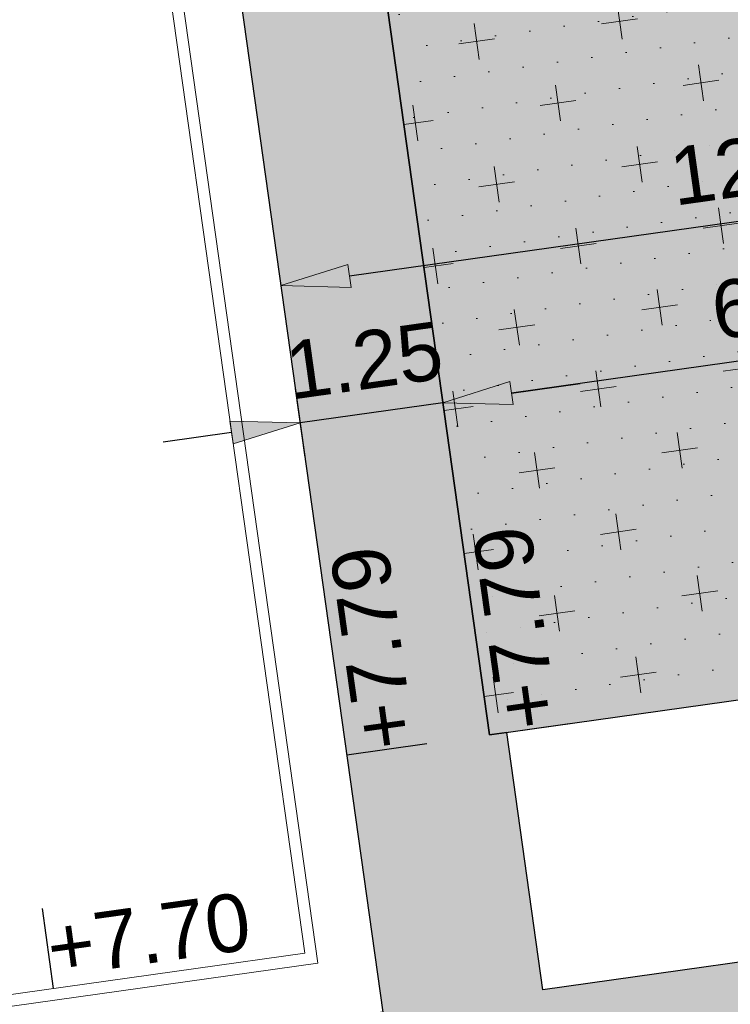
# Model space of a CAD drawing. Extents: x 98477 to 100410, y 398052 to 398969.
# Tile 5 of 256: x 98577 to 98583, y 398071 to 398079. Entities that reach past the tile are written whole.
import ezdxf
from ezdxf.enums import TextEntityAlignment as Align

# ---------------------------------------------------------------- set-up
doc = ezdxf.new("R2010")
doc.units = 0
for name, color, linetype, lineweight in [('N-KO-kantbegrenzing grondwerk', 70, 'Continuous', 25), ('N-KO-kantverharding', 2, 'Continuous', 25), ("N-VH-arcering 'MAT' grijs 251", 251, 'Continuous', 18), ('N-VH-arcering halfverharding', 8, 'Continuous', 9), ('N-VH-arcering printbeton', 8, 'Continuous', 9), ('X-AL-hoogtelijn - Niv 1', 1, 'AL-HOOGTELIJN', 18), ('X-AL-maatvoering VERWERKT', 180, 'Continuous', 18), ('X-AL-planthoogte VERWERKT', 180, 'Continuous', 25)]:
    doc.layers.add(name, color=color, linetype=linetype, lineweight=lineweight)
doc.layers.add('X-AL-contourlijnen', color=30, linetype='Continuous', plot=False)
doc.layers.add('X-AL-hulplijn', color=30, linetype='Continuous', plot=False)
doc.styles.add('CS Annotative', font='arial.ttf')
doc.styles.get("Standard").update_dxf_attribs({"font": 'txt.shx'})
doc.linetypes.add('AL-HOOGTELIJN', pattern='A,10,-1.5,["H",Standard,S=0.9,R=0,X=-0.3,Y=-0.45],-1.5,30', length=43)
doc.dimstyles.new('CS Annotative', dxfattribs={"dimtxt": 2.5, "dimasz": 3, "dimexe": 0.18, "dimexo": 0.0625, "dimgap": 1, "dimtad": 1, "dimzin": 3, "dimdsep": 46, "dimtxsty": 'CS Annotative', "dimblk": 'CS Dimensionpijl', "dimcen": 0, "dimse1": 1, "dimse2": 1, "dimclrd": 256, "dimclre": 256, "dimadec": 0, "dimazin": 0, "dimtm": 1e-09, "dimtfac": 1, "dimtdec": 0, "dimtofl": 0, "dimtmove": 1, "dimatfit": 1, "dimfxl": 1, "dimtfillclr": 256, "dimtolj": 1, "dimtzin": 3, "dimarcsym": 0})

# ---------------------------------------------------------------- blocks, each defined once
blk = doc.blocks.new('*U159')
at = {"layer": 'X-AL-hulplijn', "flags": 128}
blk.add_lwpolyline([(-0.3465938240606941, -0.04871058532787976), (0.3465938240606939, 0.04871058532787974)], dxfattribs=at)
at = {"layer": 'X-AL-planthoogte VERWERKT', "linetype": 'Continuous', "style": 'CS Annotative'}
blk.add_attdef('HOOGTE-RECHTS', text='', height=0.4999999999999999, rotation=97.99999999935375, dxfattribs=at).set_placement((1.455191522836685e-11, 1.164153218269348e-10), align=Align.MIDDLE_LEFT)
blk = doc.blocks.new('*U161')
at = {"layer": 'X-AL-hulplijn', "flags": 128}
blk.add_lwpolyline([(-0.04871058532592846, 0.3465938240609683), (0.04871058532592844, -0.3465938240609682)], dxfattribs=at)
at = {"layer": 'X-AL-planthoogte VERWERKT', "linetype": 'Continuous', "style": 'CS Annotative'}
blk.add_attdef('HOOGTE-RECHTS', text='', height=0.4999999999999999, rotation=172.0000000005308, dxfattribs=at).set_placement((-1.010860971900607e-11, -1.04677717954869e-11), align=Align.MIDDLE_LEFT)
blk = doc.blocks.new('CS Dimensionpijl')
h = blk.add_hatch(color=256)
h.dxf.hatch_style = 1
h.paths.add_polyline_path([(-1, -0.1666666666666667), (0, 0), (-1, 0.1666666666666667)])
at = {"flags": 128}
blk.add_lwpolyline([(0, 0.5), (0, -0.5)], dxfattribs=at)
blk.add_lwpolyline([(-1, -0.1666666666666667), (0, 0), (-1, 0.1666666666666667)], close=True, dxfattribs=at)
blk = doc.blocks.new('*D973')
at = {"layer": 'X-AL-maatvoering VERWERKT', "linetype": 'Continuous', "lineweight": -2, "transparency": 16777216}
blk.add_line((98586.16981717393, 398076.7746231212), (98581.21847683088, 398076.0787576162), dxfattribs=at)
at = {"layer": 'X-AL-maatvoering VERWERKT', "lineweight": -2, "transparency": 16777216, "xscale": 0.6000000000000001, "yscale": 0.6000000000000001, "zscale": 0.6000000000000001}
for p, rotation in [((98586.76397801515, 398076.8581269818), 8.000000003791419), ((98580.62431598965, 398075.9952537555), 188.0000000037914)]:
    blk.add_blockref('CS Dimensionpijl', p, dxfattribs=dict(at, rotation=rotation))
at = {"layer": 'X-AL-maatvoering VERWERKT', "color": 0, "transparency": 16777216, "insert": (98583.630783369, 398076.8775460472), "char_height": 0.5, "attachment_point": 5, "rotation": 8.000000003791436, "style": 'CS Annotative'}
blk.add_mtext('\\A1;6.20', dxfattribs=at)
blk = doc.blocks.new('*D974')
at = {"layer": 'X-AL-maatvoering VERWERKT', "linetype": 'Continuous', "lineweight": -2, "transparency": 16777216}
for p, q in [((98581.21847683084, 398076.0787576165), (98581.81263767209, 398076.1622614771)), ((98580.62431598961, 398075.9952537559), (98579.38648090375, 398075.8212873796)), ((98578.7923200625, 398075.737783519), (98578.19815922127, 398075.6542796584))]:
    blk.add_line(p, q, dxfattribs=at)
at = {"layer": 'X-AL-maatvoering VERWERKT', "lineweight": -2, "transparency": 16777216, "xscale": 0.6000000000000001, "yscale": 0.6000000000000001, "zscale": 0.6000000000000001}
for p, rotation in [((98580.62431598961, 398075.9952537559), 188.0000000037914), ((98579.38648090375, 398075.8212873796), 8.000000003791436)]:
    blk.add_blockref('CS Dimensionpijl', p, dxfattribs=dict(at, rotation=rotation))
at = {"layer": 'X-AL-maatvoering VERWERKT', "color": 0, "transparency": 16777216, "insert": (98579.94203481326, 398076.359126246), "char_height": 0.5, "attachment_point": 5, "rotation": 8.000000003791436, "style": 'CS Annotative'}
blk.add_mtext('\\A1;1.25', dxfattribs=at)
blk = doc.blocks.new('*D1101')
at = {"layer": 'X-AL-maatvoering VERWERKT', "linetype": 'Continuous', "lineweight": -2, "transparency": 16777216}
blk.add_line((98579.81363402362, 398077.0931129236), (98591.25123021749, 398078.7005622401), dxfattribs=at)
at = {"layer": 'X-AL-maatvoering VERWERKT', "lineweight": -2, "transparency": 16777216, "xscale": 0.6000000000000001, "yscale": 0.6000000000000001, "zscale": 0.6000000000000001}
for p, rotation in [((98591.84539105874, 398078.7840661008), 8.000000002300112), ((98579.21947318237, 398077.009609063), 188.0000000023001)]:
    blk.add_blockref('CS Dimensionpijl', p, dxfattribs=dict(at, rotation=rotation))
at = {"layer": 'X-AL-maatvoering VERWERKT', "color": 0, "transparency": 16777216, "insert": (98583.46377564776, 398078.0658677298), "char_height": 0.5, "attachment_point": 5, "rotation": 8.000000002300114, "style": 'CS Annotative'}
blk.add_mtext('\\A1;12.75', dxfattribs=at)

msp = doc.modelspace()

# ---------------------------------------------------------------- hatches: boundary and pattern name
at = {"layer": "N-VH-arcering 'MAT' grijs 251"}
h = msp.add_hatch(color=256, dxfattribs=at)
h.dxf.hatch_style = 1
h.paths.add_polyline_path([(98585.35880697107, 398086.8564384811), (98579.2191449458, 398085.9935652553), (98581.02839525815, 398073.1200803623), (98587.16805728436, 398073.9829535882)])
at = {"layer": 'N-VH-arcering halfverharding'}
h = msp.add_hatch(dxfattribs=at)
h.set_pattern_fill('CS-HALFVERHARDING', color=256)
h.set_pattern_definition([(8.00000000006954, (106814.1979388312, 479684.7794549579), (0.05727487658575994, 0.3109977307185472), [0, -0.3]), (8.00000000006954, (106814.1979388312, 479684.7794549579), (0.5319343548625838, 0.705900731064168), [0.3125, -0.9375]), (98.00000000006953, (106814.374414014, 479684.6464713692), (-0.705900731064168, 0.5319343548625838), [0.3125, -0.9375])])
h.paths.add_polyline_path([(98585.35880697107, 398086.8564384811), (98579.2191449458, 398085.9935652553), (98581.02839525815, 398073.1200803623), (98587.16805728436, 398073.9829535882)])
at = {"layer": 'N-VH-arcering printbeton'}
h = msp.add_hatch(dxfattribs=at)
h.set_pattern_fill('CS-PRINTBETON', color=256)
h.set_pattern_definition([(53.00000000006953, (19448.54779836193, 79321.54942094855), (-0.3993177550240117, 0.3009075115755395), []), (53.00000000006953, (19448.89439218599, 79321.59813153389), (-0.3993177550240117, 0.3009075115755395), [0.5, -0.2])])
edge = h.paths.add_edge_path()
edge.add_line((98579.66941060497, 398127.338597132), (98578.4315755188, 398127.1646307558))
edge.add_line((98578.4315755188, 398127.1646307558), (98579.00636042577, 398123.0748236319))
edge.add_line((98579.00636042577, 398123.0748236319), (98539.39563767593, 398117.5078995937))
edge.add_line((98539.39563767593, 398117.5078995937), (98539.6043973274, 398116.0224974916))
edge.add_line((98539.6043973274, 398116.0224974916), (98573.07545805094, 398120.7265483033))
edge.add_line((98573.07545805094, 398120.7265483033), (98575.51239971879, 398103.3970556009))
edge.add_line((98575.51239971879, 398103.3970556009), (98542.03992659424, 398098.692806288))
edge.add_line((98542.03992659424, 398098.692806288), (98542.24868624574, 398097.2074041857))
edge.add_line((98542.24868624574, 398097.2074041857), (98575.71974696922, 398101.9114549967))
edge.add_line((98575.71974696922, 398101.9114549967), (98577.4594107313, 398089.5331041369))
edge.add_line((98577.4594107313, 398089.5331041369), (98543.98835000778, 398084.8290533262))
edge.add_line((98543.98835000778, 398084.8290533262), (98544.19710965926, 398083.3436512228))
edge.add_line((98544.19710965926, 398083.3436512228), (98577.66817038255, 398088.0477020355))
edge.add_line((98577.66817038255, 398088.0477020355), (98580.10369964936, 398070.7180108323))
edge.add_line((98580.10369964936, 398070.7180108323), (98546.63263892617, 398066.0139600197))
edge.add_line((98546.63263892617, 398066.0139600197), (98546.84139857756, 398064.528557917))
edge.add_line((98546.84139857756, 398064.528557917), (98580.31245930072, 398069.2326087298))
edge.add_line((98580.31245930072, 398069.2326087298), (98581.13435726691, 398063.3845008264))
edge.add_arc((98552.10492340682, 398157.3244896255), 98.3230874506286, 287.1722499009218, 288.0588085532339)
edge.add_line((98582.58439211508, 398063.8449115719), (98581.79786140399, 398069.4413683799))
edge.add_line((98581.79786140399, 398069.4413683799), (98587.68995641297, 398070.2694483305))
edge.add_line((98587.68995641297, 398070.2694483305), (98587.48119676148, 398071.7548504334))
edge.add_line((98587.48119676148, 398071.7548504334), (98581.49007494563, 398070.9128531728))
edge.add_line((98581.49007494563, 398070.9128531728), (98581.1769354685, 398073.1409563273))
edge.add_line((98581.1769354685, 398073.1409563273), (98581.02839525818, 398073.1200803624))
edge.add_line((98581.02839525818, 398073.1200803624), (98579.21914494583, 398085.9935652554))
edge.add_line((98579.21914494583, 398085.9935652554), (98579.36768515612, 398086.0144412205))
edge.add_line((98579.36768515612, 398086.0144412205), (98579.05454567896, 398088.2425443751))
edge.add_line((98579.05454567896, 398088.2425443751), (98585.04566749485, 398089.0845416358))
edge.add_line((98585.04566749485, 398089.0845416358), (98584.87170111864, 398090.3223767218))
edge.add_line((98584.87170111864, 398090.3223767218), (98578.73203909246, 398089.4595034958))
edge.add_line((98578.73203909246, 398089.4595034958), (98576.92278877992, 398102.3329883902))
edge.add_line((98576.92278877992, 398102.3329883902), (98583.06245080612, 398103.1958616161))
edge.add_line((98583.06245080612, 398103.1958616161), (98582.8884844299, 398104.433696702))
edge.add_line((98582.8884844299, 398104.433696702), (98576.89736261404, 398103.5916994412))
edge.add_line((98576.89736261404, 398103.5916994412), (98576.5842231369, 398105.8198025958))
edge.add_line((98576.5842231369, 398105.8198025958), (98576.43568292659, 398105.7989266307))
edge.add_line((98576.43568292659, 398105.7989266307), (98574.62643261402, 398118.6724115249))
edge.add_line((98574.62643261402, 398118.6724115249), (98574.77497282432, 398118.6932874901))
edge.add_line((98574.77497282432, 398118.6932874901), (98574.46183334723, 398120.9213906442))
edge.add_line((98574.46183334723, 398120.9213906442), (98580.45295516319, 398121.763387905))
edge.add_line((98580.45295516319, 398121.763387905), (98579.66941060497, 398127.338597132))

# ---------------------------------------------------------------- linework, layer by layer
at = {"layer": 'N-KO-kantbegrenzing grondwerk', "flags": 128}
msp.add_lwpolyline([(98578.43157551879, 398127.1646307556), (98579.00636042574, 398123.0748236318), (98539.3956376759, 398117.5078995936), (98539.60439732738, 398116.0224974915), (98573.0754580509, 398120.7265483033), (98575.51239971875, 398103.3970556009), (98542.0399265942, 398098.6928062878), (98542.2486862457, 398097.2074041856), (98575.71974696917, 398101.9114549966), (98577.45941073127, 398089.5331041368), (98543.98835000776, 398084.8290533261), (98544.19710965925, 398083.3436512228), (98577.66817038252, 398088.0477020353), (98580.10369964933, 398070.7180108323), (98546.63263892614, 398066.0139600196), (98546.84139857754, 398064.5285579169), (98580.3124593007, 398069.2326087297), (98581.13435726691, 398063.3845008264, 0.003868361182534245), (98582.58439211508, 398063.8449115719), (98581.79786140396, 398069.4413683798), (98587.68995641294, 398070.2694483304)], format="xyb", dxfattribs=at)
msp.add_lwpolyline([(98587.48119676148, 398071.7548504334), (98587.48119676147, 398071.7548504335), (98581.49007494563, 398070.9128531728), (98581.17693546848, 398073.1409563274)], dxfattribs=at)
at = {"layer": 'N-KO-kantverharding', "flags": 128}
msp.add_lwpolyline([(98579.67636925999, 398127.2890837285), (98580.76609464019, 398119.5352847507), (98574.626432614, 398118.6724115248), (98576.43568292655, 398105.7989266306), (98582.57534495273, 398106.6617998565), (98583.06245080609, 398103.1958616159), (98576.92278877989, 398102.3329883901), (98578.73203909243, 398089.4595034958), (98584.87170111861, 398090.3223767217), (98585.35880697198, 398086.8564384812), (98579.2191449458, 398085.9935652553), (98581.02839525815, 398073.1200803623), (98587.16805728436, 398073.9829535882), (98588.14928671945, 398067.0011433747, -0.3592961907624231), (98586.6517556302, 398064.5599145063), (98585.816, 398064.273)], format="xyb", dxfattribs=at)
at = {"layer": 'X-AL-contourlijnen', "flags": 128}
msp.add_lwpolyline([(98577.4594107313, 398089.5331041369), (98543.98835000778, 398084.8290533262), (98544.19710965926, 398083.3436512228), (98577.66817038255, 398088.0477020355), (98580.10369964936, 398070.7180108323), (98546.63263892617, 398066.0139600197), (98546.84139857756, 398064.528557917), (98580.31245930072, 398069.2326087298), (98581.13435726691, 398063.3845008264, 0.003868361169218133), (98582.58439211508, 398063.8449115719), (98581.79786140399, 398069.4413683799), (98587.68995641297, 398070.2694483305), (98587.48119676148, 398071.7548504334), (98581.49007494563, 398070.9128531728), (98581.1769354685, 398073.1409563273), (98581.02839525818, 398073.1200803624), (98579.21914494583, 398085.9935652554), (98579.36768515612, 398086.0144412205), (98579.05454567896, 398088.2425443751), (98585.04566749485, 398089.0845416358), (98584.87170111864, 398090.3223767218)], format="xyb", dxfattribs=at)
msp.add_lwpolyline([(98585.35880697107, 398086.8564384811), (98579.2191449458, 398085.9935652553), (98581.02839525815, 398073.1200803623), (98587.16805728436, 398073.9829535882)], close=True, dxfattribs=at)
at = {"layer": 'X-AL-hoogtelijn - Niv 1', "flags": 128}
msp.add_lwpolyline([(98544.26669620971, 398082.8485171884), (98577.24262289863, 398087.4829814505), (98579.53897906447, 398071.1435583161), (98546.56305237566, 398066.509094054)], dxfattribs=at)
msp.add_lwpolyline([(98546.54913506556, 398066.6081208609), (98579.42603494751, 398071.2286678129), (98577.15751340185, 398087.3700373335), (98544.2806135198, 398082.7494903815)], close=True, dxfattribs=at)

# ---------------------------------------------------------------- block references
at = {"layer": 'X-AL-planthoogte VERWERKT'}
for p in [(98581.37498908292, 398073.1687909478), (98580.13715399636, 398072.9948245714)]:
    msp.add_blockref('*U159', p, dxfattribs=at).add_auto_attribs({'HOOGTE-RECHTS': '+7.79'})
ref = msp.add_blockref('*U161', (98577.19873460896, 398071.2690808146), dxfattribs=at)
ref.add_attrib('HOOGTE-RECHTS', '+7.70', dxfattribs={"linetype": 'Continuous', "height": 0.5, "rotation": 7.999999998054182, "style": 'CS Annotative'}).set_placement((98577.19873460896, 398071.2690808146), align=Align.MIDDLE_LEFT)

# ---------------------------------------------------------------- dimensions: what is measured, and where the dimension line sits
at = {"layer": 'X-AL-maatvoering VERWERKT'}
for base, p1, p2, angle, picture, middle, dimtype in [((98591.84539105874, 398078.7840661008), (98579.2194731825, 398077.0096090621), (98591.84539105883, 398078.7840660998), 8.00000000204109, '*D1101', (98583.52713928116, 398077.6150120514), 161), ((98579.38648090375, 398075.8212873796), (98580.62431598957, 398075.9952537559), (98579.38648090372, 398075.8212873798), 8.00000000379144, '*D974', (98580.00539844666, 398075.9082705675), 160)]:
    dim = msp.add_linear_dim(base=base, p1=p1, p2=p2, angle=angle, dimstyle='CS Annotative', dxfattribs=at)
    dim.commit()
    dim.dimension.update_dxf_attribs({"geometry": picture, "text_midpoint": middle, "dimtype": dimtype})
dim = msp.add_linear_dim(base=(98580.62431598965, 398075.9952537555), p1=(98586.76397801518, 398076.8581269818), p2=(98580.62431598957, 398075.9952537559), angle=8.00000000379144, dimstyle='CS Annotative', dxfattribs=at)
dim.commit()
dim.dimension.update_dxf_attribs({"geometry": '*D973', "text_midpoint": (98583.630783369, 398076.8775460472)})

doc.saveas('drawing.dxf')
